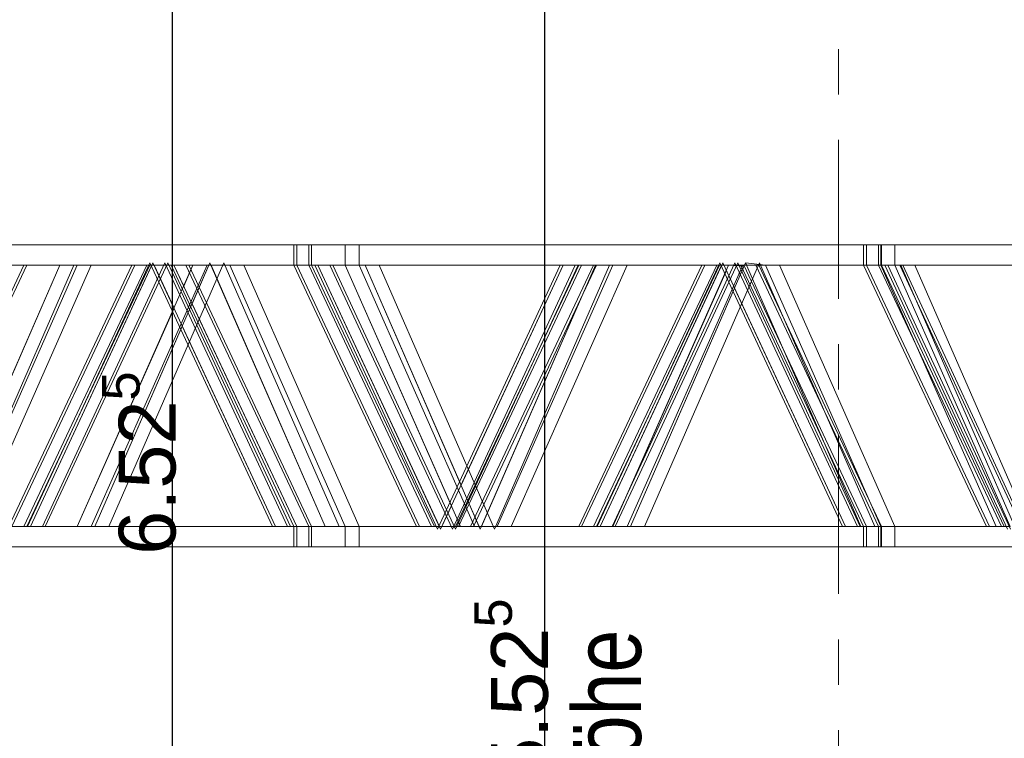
# Model space of a CAD drawing. Header units: metres. Extents: x 1314 to 1415, y -87 to -52.
# Tile 85 of 256: x 1323.54 to 1325.71, y -59.55 to -57.97. Entities that reach past the tile are written whole.
import ezdxf

# ---------------------------------------------------------------- set-up
doc = ezdxf.new("R2010")
doc.units = ezdxf.units.M
doc.header["$PDMODE"] = 65
doc.linetypes.add('AUSGEZOGEN', pattern=[0])
doc.linetypes.add('STRICHPUNKT2_S5', pattern=[0.5, 0.35, -0.05, 0.05, -0.05])
for name, color, linetype, lineweight in [('XR$2$Achsen', 4, 'AUSGEZOGEN', 13), ('XR$2$Möblierung', 4, 'AUSGEZOGEN', 13), ('XR$3$Maßlinie 1_50', 7, 'AUSGEZOGEN', 25)]:
    doc.layers.add(name, color=color, linetype=linetype, lineweight=lineweight)
doc.styles.add('ARIAL', font='arial.ttf')
doc.dimstyles.new('DIMSTYLE_14', dxfattribs={"dimtxt": 0.175, "dimasz": 0.15, "dimexe": 0, "dimexo": 0, "dimgap": 0.0875, "dimtad": 2, "dimrnd": 0.005, "dimzin": 4, "dimdsep": 46, "dimtxsty": 'ARIAL', "dimblk1": 'ALL_ML_KREIS', "dimblk2": 'ALL_ML_KREIS', "dimsah": 1, "dimcen": 0, "dimclrd": 3, "dimclre": 3, "dimclrt": 3, "dimadec": 0, "dimazin": 0, "dimtfac": 1, "dimtdec": 0, "dimtix": 1, "dimtmove": 2, "dimatfit": 3, "dimfxl": 0, "dimtzin": 0, "dimlwd": 0, "dimlwe": 25, "dimarcsym": 0})
doc.dimstyles.new('DIMSTYLE_19', dxfattribs={"dimtxt": 0.125, "dimasz": 0.15, "dimexe": 0, "dimexo": 0, "dimgap": 0.0625, "dimtad": 2, "dimdec": 3, "dimrnd": 0.005, "dimzin": 4, "dimdsep": 46, "dimtxsty": 'ARIAL', "dimblk1": 'ALL_ML_STRICH', "dimblk2": 'ALL_ML_STRICH', "dimsah": 1, "dimcen": 0, "dimclrd": 4, "dimclre": 4, "dimclrt": 4, "dimadec": 0, "dimazin": 0, "dimtfac": 1, "dimtdec": 0, "dimtix": 1, "dimtmove": 2, "dimatfit": 3, "dimfxl": 0, "dimtzin": 0, "dimlwd": 0, "dimlwe": 25, "dimarcsym": 0})
doc.dimstyles.new('DIMSTYLE_5', dxfattribs={"dimtxt": 0.125, "dimasz": 0.15, "dimexe": 0, "dimexo": 0, "dimgap": 0.0625, "dimtad": 2, "dimrnd": 0.005, "dimzin": 4, "dimdsep": 46, "dimtxsty": 'ARIAL', "dimblk1": 'ALL_ML_KREIS', "dimblk2": 'ALL_ML_KREIS', "dimsah": 1, "dimcen": 0, "dimclrd": 3, "dimclre": 3, "dimclrt": 3, "dimadec": 0, "dimazin": 0, "dimtfac": 1, "dimtdec": 0, "dimtix": 1, "dimtmove": 2, "dimatfit": 3, "dimfxl": 0, "dimtzin": 0, "dimlwd": 0, "dimlwe": 25, "dimarcsym": 0})
doc.dimstyles.new('DIMSTYLE_7', dxfattribs={"dimtxt": 0.125, "dimasz": 0.15, "dimexe": 0, "dimexo": 0, "dimgap": 0.0625, "dimtad": 2, "dimdec": 3, "dimrnd": 0.005, "dimzin": 4, "dimdsep": 46, "dimtxsty": 'ARIAL', "dimblk1": 'ALL_ML_KREIS', "dimblk2": 'ALL_ML_KREIS', "dimsah": 1, "dimcen": 0, "dimclrd": 3, "dimclre": 3, "dimclrt": 3, "dimadec": 0, "dimazin": 0, "dimtfac": 1, "dimtdec": 0, "dimtix": 1, "dimtmove": 2, "dimatfit": 3, "dimfxl": 0, "dimtzin": 0, "dimlwd": 0, "dimlwe": 25, "dimarcsym": 0})
doc.dimstyles.new('DIMSTYLE_9', dxfattribs={"dimtxt": 0.125, "dimasz": 0.15, "dimexe": 0, "dimexo": 0, "dimgap": 0.0625, "dimtad": 2, "dimrnd": 0.005, "dimzin": 4, "dimdsep": 46, "dimtxsty": 'ARIAL', "dimblk1": 'ALL_ML_KREIS', "dimblk2": 'ALL_ML_KREIS', "dimsah": 1, "dimcen": 0, "dimclrd": 3, "dimclre": 3, "dimclrt": 3, "dimadec": 0, "dimazin": 0, "dimtfac": 1, "dimtdec": 0, "dimtix": 1, "dimtmove": 2, "dimatfit": 3, "dimfxl": 0, "dimtzin": 0, "dimlwd": 0, "dimlwe": 25, "dimarcsym": 0})

# ---------------------------------------------------------------- blocks, each defined once
blk = doc.blocks.new('COMPLEXOBJECT_1')
at = {"layer": 'XR$2$Möblierung', "color": 52, "linetype": 'AUSGEZOGEN', "lineweight": 13, "transparency": 33554687}
for p, q in [((1323.5483, -58.4615), (1322.9212, -58.4615)), ((1322.9276, -58.4615), (1323.5548, -58.4615)), ((1323.6662, -58.4615), (1323.0766, -58.4615)), ((1323.1075, -58.4615), (1323.697, -58.4615)), ((1323.5155, -58.4615), (1324.1426, -58.4615)), ((1323.5219, -58.4615), (1323.6662, -58.4615)), ((1324.1491, -58.4615), (1323.5219, -58.4615)), ((1324.1755, -58.4615), (1323.5483, -58.4615)), ((1323.5548, -58.4615), (1324.1819, -58.4615)), ((1324.2557, -58.4615), (1323.6662, -58.4615)), ((1323.6662, -58.4615), (1324.1491, -58.4615)), ((1323.697, -58.4615), (1324.2865, -58.4615)), ((1324.1426, -58.4615), (1324.7698, -58.4615)), ((1324.1426, -58.5063), (1324.1426, -58.4615)), ((1324.1491, -58.4615), (1324.2557, -58.4615)), ((1324.7762, -58.4615), (1324.1491, -58.4615)), ((1324.1491, -58.5063), (1324.1491, -58.4615)), ((1324.8026, -58.4615), (1324.1755, -58.4615)), ((1324.1755, -58.5063), (1324.1755, -58.4615)), ((1324.1819, -58.4615), (1324.8091, -58.4615)), ((1324.1819, -58.5063), (1324.1819, -58.4615)), ((1324.8452, -58.4615), (1324.2557, -58.4615)), ((1324.2557, -58.4615), (1324.7762, -58.4615)), ((1324.2557, -58.5063), (1324.2557, -58.4615)), ((1324.2865, -58.4615), (1324.8761, -58.4615)), ((1324.2865, -58.5063), (1324.2865, -58.4615)), ((1324.7698, -58.4615), (1325.3969, -58.4615)), ((1324.7762, -58.4615), (1324.8452, -58.4615)), ((1325.4034, -58.4615), (1324.7762, -58.4615)), ((1325.4298, -58.4615), (1324.8026, -58.4615)), ((1324.8091, -58.4615), (1325.4362, -58.4615)), ((1325.4347, -58.4615), (1324.8452, -58.4615)), ((1324.8452, -58.4615), (1325.4034, -58.4615)), ((1324.8761, -58.4615), (1325.4656, -58.4615)), ((1325.3969, -58.4615), (1325.3969, -58.5063)), ((1325.3969, -58.4615), (1326.0241, -58.4615)), ((1325.4034, -58.4615), (1325.4347, -58.4615)), ((1326.0305, -58.4615), (1325.4034, -58.4615)), ((1325.4034, -58.4615), (1325.4034, -58.5063)), ((1326.0569, -58.4615), (1325.4298, -58.4615)), ((1325.4298, -58.4615), (1325.4298, -58.5063)), ((1326.0242, -58.4615), (1325.4347, -58.4615)), ((1325.4347, -58.4615), (1325.4347, -58.5063)), ((1325.4362, -58.4615), (1326.0633, -58.4615)), ((1325.4362, -58.4615), (1325.4362, -58.5063)), ((1325.4656, -58.4615), (1326.0551, -58.4615)), ((1325.4656, -58.4615), (1325.4656, -58.5063)), ((1323.1205, -58.5063), (1323.6278, -58.5063)), ((1323.6587, -58.5063), (1323.1514, -58.5063)), ((1323.2775, -59.0818), (1323.5483, -58.5063)), ((1323.2839, -59.0818), (1323.5548, -58.5063)), ((1323.6278, -58.5063), (1323.3742, -59.0874)), ((1323.3766, -59.0818), (1323.6278, -58.5063)), ((1323.405, -59.0874), (1323.6587, -58.5063)), ((1323.4115, -59.0818), (1323.6662, -58.5063)), ((1323.697, -58.5063), (1323.4424, -59.0818)), ((1323.5155, -59.0818), (1323.7864, -58.5063)), ((1323.7864, -58.5063), (1323.5155, -58.5063)), ((1323.5219, -59.0818), (1323.7928, -58.5063)), ((1323.6278, -58.5063), (1323.5219, -58.5063)), ((1323.5219, -58.5063), (1323.7928, -58.5063)), ((1323.8192, -58.5063), (1323.5483, -59.0818)), ((1323.5483, -58.5063), (1323.8192, -58.5063)), ((1323.5548, -58.5063), (1323.8257, -58.5063)), ((1323.8257, -58.5063), (1323.5548, -59.0818)), ((1323.8261, -58.5006), (1323.5563, -59.0818)), ((1323.8326, -58.5006), (1323.5628, -59.0818)), ((1323.8299, -58.5063), (1323.5628, -59.0818)), ((1323.5892, -59.0818), (1323.859, -58.5006)), ((1323.5956, -59.0818), (1323.8654, -58.5006)), ((1323.6662, -58.5063), (1323.6278, -58.5063)), ((1323.6662, -58.5063), (1323.9208, -58.5063)), ((1323.9208, -58.5063), (1323.6662, -59.0818)), ((1323.7928, -58.5063), (1323.6662, -58.5063)), ((1323.697, -59.0818), (1323.9517, -58.5063)), ((1323.9517, -58.5063), (1323.697, -58.5063)), ((1323.7045, -59.0818), (1323.9581, -58.5006)), ((1323.989, -58.5006), (1323.7354, -59.0818)), ((1323.7928, -58.5063), (1323.8788, -58.5063)), ((1324.0959, -59.0818), (1323.8261, -58.5006)), ((1323.8352, -58.5063), (1323.8299, -58.5063)), ((1324.1024, -59.0818), (1323.8326, -58.5006)), ((1323.879, -58.6007), (1323.8352, -58.5063)), ((1323.859, -58.5006), (1324.1288, -59.0818)), ((1323.8654, -58.5006), (1324.1352, -59.0818)), ((1324.1426, -58.5063), (1323.8724, -58.5063)), ((1323.8724, -58.5063), (1324.1426, -59.0818)), ((1323.9208, -58.5063), (1323.8788, -58.5063)), ((1323.8788, -58.5063), (1323.9004, -58.5523)), ((1323.8788, -58.5063), (1324.1491, -58.5063)), ((1323.8788, -58.5063), (1324.1491, -59.0818)), ((1323.9004, -58.5523), (1323.9208, -58.5063)), ((1324.1755, -59.0818), (1323.9052, -58.5063)), ((1323.9052, -58.5063), (1324.1755, -58.5063)), ((1324.1819, -59.0818), (1323.9117, -58.5063)), ((1323.9117, -58.5063), (1324.1819, -58.5063)), ((1323.9557, -58.5063), (1323.9187, -58.5911)), ((1324.0016, -58.5063), (1323.9208, -58.5063)), ((1323.9606, -58.5063), (1323.9557, -58.5063)), ((1323.9581, -58.5006), (1324.2118, -59.0818)), ((1324.2118, -59.0818), (1323.9606, -58.5063)), ((1324.2426, -59.0818), (1323.989, -58.5006)), ((1324.2557, -59.0818), (1324.0016, -58.5063)), ((1324.0016, -58.5063), (1324.2557, -58.5063)), ((1324.1491, -58.5063), (1324.0016, -58.5063)), ((1324.2865, -58.5063), (1324.0325, -58.5063)), ((1324.0325, -58.5063), (1324.2865, -59.0818)), ((1324.4129, -59.0818), (1324.1426, -58.5063)), ((1324.4193, -59.0818), (1324.1491, -58.5063)), ((1324.1491, -58.5063), (1324.1958, -58.5063)), ((1324.1755, -58.5063), (1324.4457, -59.0818)), ((1324.1819, -58.5063), (1324.4522, -59.0818)), ((1324.729, -58.5063), (1324.1893, -58.5063)), ((1324.1893, -58.5063), (1324.4591, -59.0874)), ((1324.1958, -58.5063), (1324.463, -59.0818)), ((1324.2557, -58.5063), (1324.1958, -58.5063)), ((1324.1958, -58.5063), (1324.7354, -58.5063)), ((1324.1958, -58.5063), (1324.4656, -59.0874)), ((1324.492, -59.0874), (1324.2222, -58.5063)), ((1324.2222, -58.5063), (1324.7618, -58.5063)), ((1324.4984, -59.0874), (1324.2286, -58.5063)), ((1324.2286, -58.5063), (1324.7682, -58.5063)), ((1324.2557, -58.5063), (1324.5097, -59.0818)), ((1324.4895, -59.036), (1324.2557, -58.5063)), ((1324.2996, -58.5063), (1324.2557, -58.5063)), ((1325.1347, -58.5063), (1324.2557, -58.5063)), ((1324.2557, -58.5063), (1325.1331, -58.5063)), ((1324.5406, -59.0818), (1324.2865, -58.5063)), ((1324.5532, -59.0874), (1324.2996, -58.5063)), ((1324.2996, -58.5063), (1324.8068, -58.5063)), ((1324.2996, -58.5063), (1324.5107, -58.9902)), ((1324.7354, -58.5063), (1324.2996, -58.5063)), ((1324.8377, -58.5063), (1324.3304, -58.5063)), ((1324.3304, -58.5063), (1324.5841, -59.0874)), ((1324.4591, -59.0874), (1324.729, -58.5063)), ((1324.4656, -59.0874), (1324.7354, -58.5063)), ((1324.7618, -58.5063), (1324.492, -59.0874)), ((1324.7682, -58.5063), (1324.4984, -59.0874)), ((1324.7698, -58.5063), (1324.4989, -59.0818)), ((1324.7762, -58.5063), (1324.5053, -59.0818)), ((1324.5107, -58.9902), (1324.7354, -58.5063)), ((1324.7762, -58.5063), (1324.5289, -59.0317)), ((1324.5317, -59.0818), (1324.8026, -58.5063)), ((1324.5382, -59.0818), (1324.8091, -58.5063)), ((1324.8068, -58.5063), (1324.5532, -59.0874)), ((1324.5557, -59.0818), (1324.8068, -58.5063)), ((1324.5841, -59.0874), (1324.8377, -58.5063)), ((1324.5906, -59.0818), (1324.8452, -58.5063)), ((1324.8761, -58.5063), (1324.6214, -59.0818)), ((1324.7354, -58.5063), (1324.7762, -58.5063)), ((1324.7698, -59.0818), (1325.0407, -58.5063)), ((1325.0407, -58.5063), (1324.7698, -58.5063)), ((1324.8068, -58.5063), (1324.7762, -58.5063)), ((1324.7762, -59.0818), (1325.0471, -58.5063)), ((1324.7762, -58.5063), (1325.0471, -58.5063)), ((1325.0735, -58.5063), (1324.8026, -59.0818)), ((1324.8026, -58.5063), (1325.0735, -58.5063)), ((1324.8452, -58.5063), (1324.8068, -58.5063)), ((1324.8091, -58.5063), (1325.0799, -58.5063)), ((1325.0799, -58.5063), (1324.8091, -59.0818)), ((1325.0804, -58.5006), (1324.8106, -59.0818)), ((1325.0869, -58.5006), (1324.817, -59.0818)), ((1325.0842, -58.5063), (1324.817, -59.0818)), ((1324.8434, -59.0818), (1325.1133, -58.5006)), ((1324.8452, -58.5063), (1325.0998, -58.5063)), ((1325.0998, -58.5063), (1324.8452, -59.0818)), ((1325.0471, -58.5063), (1324.8452, -58.5063)), ((1324.8499, -59.0818), (1325.1197, -58.5006)), ((1324.8761, -59.0818), (1325.1307, -58.5063)), ((1325.1307, -58.5063), (1324.8761, -58.5063)), ((1324.8835, -59.0818), (1325.1372, -58.5006)), ((1325.168, -58.5006), (1324.9144, -59.0818)), ((1325.0471, -58.5063), (1325.0998, -58.5063)), ((1325.3502, -59.0818), (1325.0804, -58.5006)), ((1325.0895, -58.5063), (1325.0842, -58.5063)), ((1325.3567, -59.0818), (1325.0869, -58.5006)), ((1325.0948, -58.5177), (1325.0895, -58.5063)), ((1325.1331, -58.5063), (1325.0998, -58.5063)), ((1325.0998, -58.5063), (1325.1339, -58.508)), ((1325.1133, -58.5006), (1325.3831, -59.0818)), ((1325.1197, -58.5006), (1325.3895, -59.0818)), ((1325.1267, -58.5063), (1325.3969, -59.0818)), ((1325.3969, -58.5063), (1325.1267, -58.5063)), ((1325.1807, -58.5063), (1325.1331, -58.5063)), ((1325.1331, -58.5063), (1325.4034, -58.5063)), ((1325.1339, -58.508), (1325.1331, -58.5063)), ((1325.1331, -58.5063), (1325.1347, -58.5063)), ((1325.1331, -58.5063), (1325.4034, -59.0818)), ((1325.1372, -58.5006), (1325.3908, -59.0818)), ((1325.1807, -58.5063), (1325.1372, -58.5006)), ((1325.1372, -58.5006), (1325.1396, -58.5063)), ((1325.1396, -58.5063), (1325.1807, -58.5063)), ((1325.4298, -59.0818), (1325.1595, -58.5063)), ((1325.1595, -58.5063), (1325.4298, -58.5063)), ((1325.4362, -59.0818), (1325.1659, -58.5063)), ((1325.1659, -58.5063), (1325.4362, -58.5063)), ((1325.4217, -59.0818), (1325.168, -58.5006)), ((1325.4347, -59.0818), (1325.1807, -58.5063)), ((1325.1807, -58.5063), (1325.4347, -58.5063)), ((1325.4034, -58.5063), (1325.1807, -58.5063)), ((1325.4656, -58.5063), (1325.2115, -58.5063)), ((1325.2115, -58.5063), (1325.4656, -59.0818)), ((1325.6672, -59.0818), (1325.3969, -58.5063)), ((1325.6736, -59.0818), (1325.4034, -58.5063)), ((1325.4034, -58.5063), (1325.4347, -58.5063)), ((1325.4298, -58.5063), (1325.7, -59.0818)), ((1325.4347, -58.5063), (1325.6887, -59.0818)), ((1325.4362, -58.5063), (1325.7065, -59.0818)), ((1325.9832, -58.5063), (1325.4436, -58.5063)), ((1325.4436, -58.5063), (1325.7134, -59.0874)), ((1325.9897, -58.5063), (1325.4501, -58.5063)), ((1325.4501, -58.5063), (1325.7199, -59.0874)), ((1325.4786, -58.5063), (1325.4501, -58.5063)), ((1325.7196, -59.0818), (1325.4656, -58.5063)), ((1325.7463, -59.0874), (1325.4765, -58.5063)), ((1325.4765, -58.5063), (1326.0161, -58.5063)), ((1325.7322, -59.0874), (1325.4786, -58.5063)), ((1325.4786, -58.5063), (1325.9858, -58.5063)), ((1325.7527, -59.0874), (1325.4829, -58.5063)), ((1325.4829, -58.5063), (1326.0225, -58.5063)), ((1326.0167, -58.5063), (1325.5095, -58.5063)), ((1325.5095, -58.5063), (1325.7631, -59.0874)), ((1324.8452, -59.0818), (1325.0948, -58.5177)), ((1325.1128, -58.5565), (1324.8835, -59.0818)), ((1325.3567, -59.0818), (1325.1128, -58.5565)), ((1323.9187, -58.5911), (1324.1491, -59.0818)), ((1323.6662, -59.0818), (1323.879, -58.6007)), ((1323.8973, -58.64), (1323.7045, -59.0818)), ((1324.1024, -59.0818), (1323.8973, -58.64)), ((1324.5289, -59.0317), (1324.5507, -59.0818)), ((1324.4682, -59.0818), (1324.4895, -59.036)), ((1323.5483, -59.0818), (1323.2775, -59.0818)), ((1323.5548, -59.0818), (1323.2839, -59.0818)), ((1323.6662, -59.0818), (1323.4115, -59.0818)), ((1323.4424, -59.0818), (1323.697, -59.0818)), ((1323.5628, -59.0818), (1323.5219, -59.0818)), ((1324.0959, -59.0818), (1323.5563, -59.0818)), ((1323.5628, -59.0818), (1323.6662, -59.0818)), ((1324.1024, -59.0818), (1323.5628, -59.0818)), ((1324.1288, -59.0818), (1323.5892, -59.0818)), ((1324.1352, -59.0818), (1323.5956, -59.0818)), ((1323.6662, -59.0818), (1323.7045, -59.0818)), ((1324.2118, -59.0818), (1323.7045, -59.0818)), ((1323.7045, -59.0818), (1324.1024, -59.0818)), ((1323.7354, -59.0818), (1324.2426, -59.0818)), ((1324.1491, -59.0818), (1324.1024, -59.0818)), ((1324.4129, -59.0818), (1324.1426, -59.0818)), ((1324.1426, -59.1265), (1324.1426, -59.0818)), ((1324.1491, -59.0818), (1324.2118, -59.0818)), ((1324.4193, -59.0818), (1324.1491, -59.0818)), ((1324.1491, -59.1265), (1324.1491, -59.0818)), ((1324.4457, -59.0818), (1324.1755, -59.0818)), ((1324.1755, -59.1265), (1324.1755, -59.0818)), ((1324.4522, -59.0818), (1324.1819, -59.0818)), ((1324.1819, -59.1265), (1324.1819, -59.0818)), ((1324.2118, -59.0818), (1324.2557, -59.0818)), ((1324.5097, -59.0818), (1324.2557, -59.0818)), ((1324.2557, -59.0818), (1324.4193, -59.0818)), ((1324.2557, -59.1265), (1324.2557, -59.0818)), ((1324.2865, -59.0818), (1324.5406, -59.0818)), ((1324.2865, -59.1265), (1324.2865, -59.0818)), ((1324.5053, -59.0818), (1324.4193, -59.0818)), ((1324.463, -59.0818), (1324.4682, -59.0818)), ((1324.7698, -59.0818), (1324.4989, -59.0818)), ((1324.5076, -59.077), (1324.5053, -59.0818)), ((1324.5053, -59.0818), (1324.5097, -59.0818)), ((1324.7762, -59.0818), (1324.5053, -59.0818)), ((1324.5097, -59.0818), (1324.5076, -59.077)), ((1324.5097, -59.0818), (1324.5906, -59.0818)), ((1324.8026, -59.0818), (1324.5317, -59.0818)), ((1324.8091, -59.0818), (1324.5382, -59.0818)), ((1324.5507, -59.0818), (1324.5557, -59.0818)), ((1324.8452, -59.0818), (1324.5906, -59.0818)), ((1324.5906, -59.0818), (1324.7762, -59.0818)), ((1324.6214, -59.0818), (1324.8761, -59.0818)), ((1324.817, -59.0818), (1324.7762, -59.0818)), ((1325.3502, -59.0818), (1324.8106, -59.0818)), ((1324.817, -59.0818), (1324.8452, -59.0818)), ((1325.3567, -59.0818), (1324.817, -59.0818)), ((1325.3831, -59.0818), (1324.8434, -59.0818)), ((1324.8452, -59.0818), (1324.8835, -59.0818)), ((1325.3895, -59.0818), (1324.8499, -59.0818)), ((1325.3908, -59.0818), (1324.8835, -59.0818)), ((1324.8835, -59.0818), (1325.3567, -59.0818)), ((1324.9144, -59.0818), (1325.4217, -59.0818)), ((1325.3908, -59.0818), (1325.3567, -59.0818)), ((1325.3969, -59.0818), (1325.3969, -59.1265)), ((1325.6672, -59.0818), (1325.3969, -59.0818)), ((1325.6736, -59.0818), (1325.4034, -59.0818)), ((1325.4034, -59.0818), (1325.4347, -59.0818)), ((1325.4034, -59.0818), (1325.4034, -59.1265)), ((1325.7, -59.0818), (1325.4298, -59.0818)), ((1325.4298, -59.0818), (1325.4298, -59.1265)), ((1325.6887, -59.0818), (1325.4347, -59.0818)), ((1325.4347, -59.0818), (1325.6736, -59.0818)), ((1325.4347, -59.0818), (1325.4347, -59.1265)), ((1325.7065, -59.0818), (1325.4362, -59.0818)), ((1325.4362, -59.0818), (1325.4362, -59.1265)), ((1325.4656, -59.0818), (1325.7196, -59.0818)), ((1325.4656, -59.0818), (1325.4656, -59.1265)), ((1325.6887, -59.0818), (1325.6736, -59.0818)), ((1324.1426, -59.1265), (1322.8884, -59.1265)), ((1324.1491, -59.1265), (1322.8948, -59.1265)), ((1322.9212, -59.1265), (1323.5483, -59.1265)), ((1324.1755, -59.1265), (1322.9212, -59.1265)), ((1322.9276, -59.1265), (1323.5548, -59.1265)), ((1324.1819, -59.1265), (1322.9276, -59.1265)), ((1323.0766, -59.1265), (1323.6662, -59.1265)), ((1324.2865, -59.1265), (1323.1075, -59.1265)), ((1323.697, -59.1265), (1323.1075, -59.1265)), ((1323.5155, -59.1265), (1324.1426, -59.1265)), ((1323.6662, -59.1265), (1323.5219, -59.1265)), ((1323.5483, -59.1265), (1324.1755, -59.1265)), ((1323.5548, -59.1265), (1324.1819, -59.1265)), ((1323.6662, -59.1265), (1324.2557, -59.1265)), ((1324.1491, -59.1265), (1323.6662, -59.1265)), ((1323.697, -59.1265), (1324.2865, -59.1265)), ((1325.3969, -59.1265), (1324.1426, -59.1265)), ((1324.1426, -59.1265), (1324.7698, -59.1265)), ((1324.2557, -59.1265), (1324.1491, -59.1265)), ((1324.7762, -59.1265), (1324.1491, -59.1265)), ((1325.4034, -59.1265), (1324.1491, -59.1265)), ((1324.1755, -59.1265), (1324.8026, -59.1265)), ((1325.4298, -59.1265), (1324.1755, -59.1265)), ((1324.1819, -59.1265), (1324.8091, -59.1265)), ((1325.4362, -59.1265), (1324.1819, -59.1265)), ((1324.2557, -59.1265), (1324.8452, -59.1265)), ((1324.7762, -59.1265), (1324.2557, -59.1265)), ((1325.4656, -59.1265), (1324.2865, -59.1265)), ((1324.2865, -59.1265), (1324.8761, -59.1265)), ((1324.7698, -59.1265), (1325.3969, -59.1265)), ((1324.8452, -59.1265), (1324.7762, -59.1265)), ((1324.8026, -59.1265), (1325.4298, -59.1265)), ((1324.8091, -59.1265), (1325.4362, -59.1265)), ((1324.8452, -59.1265), (1325.4347, -59.1265)), ((1325.4034, -59.1265), (1324.8452, -59.1265)), ((1324.8761, -59.1265), (1325.4656, -59.1265)), ((1326.6512, -59.1265), (1325.3969, -59.1265)), ((1325.3969, -59.1265), (1326.0241, -59.1265)), ((1325.4347, -59.1265), (1325.4034, -59.1265)), ((1326.0305, -59.1265), (1325.4034, -59.1265)), ((1326.6576, -59.1265), (1325.4034, -59.1265)), ((1325.4298, -59.1265), (1326.0569, -59.1265)), ((1326.684, -59.1265), (1325.4298, -59.1265)), ((1325.4347, -59.1265), (1326.0242, -59.1265)), ((1326.6137, -59.1265), (1325.4347, -59.1265)), ((1325.4362, -59.1265), (1326.0633, -59.1265)), ((1326.6905, -59.1265), (1325.4362, -59.1265)), ((1326.6446, -59.1265), (1325.4656, -59.1265)), ((1325.4656, -59.1265), (1326.0551, -59.1265))]:
    blk.add_line(p, q, dxfattribs=at)
blk = doc.blocks.new('ALL_ML_KREIS')
at = {"color": 0, "linetype": 'ByBlock', "lineweight": -2}
for p, q in [((0, -0.5), (0, 0.5)), ((-1, 0), (0.5, 0))]:
    blk.add_line(p, q, dxfattribs=at)
blk.add_circle((0, 0), 0.15, dxfattribs=at)
blk = doc.blocks.new('*D82')
at = {"layer": 'DEFPOINTS', "color": 3, "linetype": 'AUSGEZOGEN', "lineweight": 25, "transparency": 33554687}
for p in [(1318.1917, -55.1748), (1332.4917, -56.3136), (1318.1917, -64.661)]:
    blk.add_point(p, dxfattribs=at)
at = {"layer": 'XR$3$Maßlinie 1_50', "color": 3, "linetype": 'AUSGEZOGEN', "lineweight": -2, "transparency": 33554687}
for p, q in [((1318.1917, -64.361), (1318.1917, -64.661)), ((1332.4917, -64.361), (1332.4917, -64.661)), ((1318.1917, -64.661), (1332.4917, -64.661))]:
    blk.add_line(p, q, dxfattribs=at)
at = {"layer": 'XR$3$Maßlinie 1_50', "color": 3, "linetype": 'AUSGEZOGEN', "lineweight": 25, "transparency": 33554687, "xscale": 0.15, "yscale": 0.15, "zscale": 0.15, "rotation": 180}
blk.add_blockref('ALL_ML_KREIS', (1318.1917, -64.661), dxfattribs=at)
at = {"layer": 'XR$3$Maßlinie 1_50', "color": 3, "linetype": 'AUSGEZOGEN', "lineweight": 25, "transparency": 33554687, "xscale": 0.15, "yscale": 0.15, "zscale": 0.15}
blk.add_blockref('ALL_ML_KREIS', (1332.4917, -64.661), dxfattribs=at)
at = {"layer": 'XR$3$Maßlinie 1_50', "color": 3, "linetype": 'AUSGEZOGEN', "lineweight": 25, "transparency": 33554687, "insert": (1325.3461, -64.5463), "char_height": 0.125, "width": 0.625, "attachment_point": 5, "style": 'ARIAL'}
blk.add_mtext('\\A1;{\\A1;{14.30\\H0.082500;\\S^ ;}}', dxfattribs=at)
blk = doc.blocks.new('*D106')
at = {"layer": 'DEFPOINTS', "color": 3, "linetype": 'AUSGEZOGEN', "lineweight": 25, "transparency": 33554687}
for p in [(1332.4917, -58.2362), (1318.1917, -58.4758), (1318.1917, -65.2751)]:
    blk.add_point(p, dxfattribs=at)
at = {"layer": 'XR$3$Maßlinie 1_50', "color": 3, "linetype": 'AUSGEZOGEN', "lineweight": -2, "transparency": 33554687}
for p, q in [((1318.1917, -64.9751), (1318.1917, -65.2751)), ((1332.4917, -64.9751), (1332.4917, -65.2751)), ((1318.1917, -65.2751), (1332.4917, -65.2751))]:
    blk.add_line(p, q, dxfattribs=at)
at = {"layer": 'XR$3$Maßlinie 1_50', "color": 3, "linetype": 'AUSGEZOGEN', "lineweight": 25, "transparency": 33554687, "xscale": 0.15, "yscale": 0.15, "zscale": 0.15, "rotation": 180}
blk.add_blockref('ALL_ML_KREIS', (1318.1917, -65.2751), dxfattribs=at)
at = {"layer": 'XR$3$Maßlinie 1_50', "color": 3, "linetype": 'AUSGEZOGEN', "lineweight": 25, "transparency": 33554687, "xscale": 0.15, "yscale": 0.15, "zscale": 0.15}
blk.add_blockref('ALL_ML_KREIS', (1332.4917, -65.2751), dxfattribs=at)
at = {"layer": 'XR$3$Maßlinie 1_50', "color": 3, "linetype": 'AUSGEZOGEN', "lineweight": 25, "transparency": 33554687, "insert": (1325.3481, -65.1346), "char_height": 0.175, "width": 0.875, "attachment_point": 5, "style": 'ARIAL'}
blk.add_mtext('\\A1;{\\fArial|i0|b1;\\A1;{14.30\\H0.115500;\\S^ ;}}', dxfattribs=at)
blk = doc.blocks.new('ALL_ML_STRICH')
at = {"color": 0, "linetype": 'ByBlock', "lineweight": -2}
for p, q in [((0, -0.5), (0, 0.5)), ((-0.3, -0.3), (0.3, 0.3)), ((-1, 0), (0.5, 0))]:
    blk.add_line(p, q, dxfattribs=at)
blk = doc.blocks.new('*D112')
at = {"layer": 'DEFPOINTS', "color": 4, "linetype": 'AUSGEZOGEN', "lineweight": 25, "transparency": 33554687}
for p in [(1325.3417, -55.7023), (1323.8755, -62.2251), (1325.4097, -62.2251)]:
    blk.add_point(p, dxfattribs=at)
at = {"layer": 'XR$3$Maßlinie 1_50', "color": 4, "linetype": 'AUSGEZOGEN', "lineweight": -2, "transparency": 33554687}
for p, q in [((1324.0755, -55.7023), (1323.8755, -55.7023)), ((1323.8755, -62.2251), (1323.8755, -55.7023)), ((1324.0755, -62.2251), (1323.8755, -62.2251))]:
    blk.add_line(p, q, dxfattribs=at)
at = {"layer": 'XR$3$Maßlinie 1_50', "color": 4, "linetype": 'AUSGEZOGEN', "lineweight": 25, "transparency": 33554687, "xscale": 0.15, "yscale": 0.15, "zscale": 0.15}
for p, rotation in [((1323.8755, -55.7023), 90), ((1323.8755, -62.2251), 270)]:
    blk.add_blockref('ALL_ML_STRICH', p, dxfattribs=dict(at, rotation=rotation))
at = {"layer": 'XR$3$Maßlinie 1_50', "color": 4, "linetype": 'AUSGEZOGEN', "lineweight": 25, "transparency": 33554687, "insert": (1323.8025, -58.9419), "char_height": 0.125, "width": 0.625, "attachment_point": 5, "rotation": 90, "style": 'ARIAL'}
blk.add_mtext('\\A1;{\\A1;{6.52\\H0.082500;\\S5^ ;}}', dxfattribs=at)
blk = doc.blocks.new('*D115')
at = {"layer": 'DEFPOINTS', "color": 3, "linetype": 'AUSGEZOGEN', "lineweight": 25, "transparency": 33554687}
for p in [(1326.0412, -56.7023), (1324.6949, -62.2251), (1326.2292, -62.2251)]:
    blk.add_point(p, dxfattribs=at)
at = {"layer": 'XR$3$Maßlinie 1_50', "color": 3, "linetype": 'AUSGEZOGEN', "lineweight": -2, "transparency": 33554687}
for p, q in [((1324.9949, -56.7023), (1324.6949, -56.7023)), ((1324.6949, -62.2251), (1324.6949, -56.7023)), ((1324.9949, -62.2251), (1324.6949, -62.2251))]:
    blk.add_line(p, q, dxfattribs=at)
at = {"layer": 'XR$3$Maßlinie 1_50', "color": 3, "linetype": 'AUSGEZOGEN', "lineweight": 25, "transparency": 33554687, "xscale": 0.15, "yscale": 0.15, "zscale": 0.15}
for p, rotation in [((1324.6949, -56.7023), 90), ((1324.6949, -62.2251), 270)]:
    blk.add_blockref('ALL_ML_KREIS', p, dxfattribs=dict(at, rotation=rotation))
at = {"layer": 'XR$3$Maßlinie 1_50', "color": 3, "linetype": 'AUSGEZOGEN', "lineweight": 25, "transparency": 33554687, "insert": (1324.622, -59.4419), "char_height": 0.125, "width": 0.625, "attachment_point": 5, "rotation": 90, "style": 'ARIAL'}
blk.add_mtext('\\A1;{\\A1;{5.52\\H0.082500;\\S5^ ;}}', dxfattribs=at)
blk = doc.blocks.new('*D124')
at = {"layer": 'DEFPOINTS', "color": 3, "linetype": 'AUSGEZOGEN', "lineweight": 25, "transparency": 33554687}
for p in [(1318.5917, -58.0594), (1332.0917, -59.0358), (1318.5917, -64.0607)]:
    blk.add_point(p, dxfattribs=at)
at = {"layer": 'XR$3$Maßlinie 1_50', "color": 3, "linetype": 'AUSGEZOGEN', "lineweight": -2, "transparency": 33554687}
for p, q in [((1318.5917, -63.7557), (1318.5917, -64.0607)), ((1332.0917, -63.7557), (1332.0917, -64.0607)), ((1318.5917, -64.0607), (1332.0917, -64.0607))]:
    blk.add_line(p, q, dxfattribs=at)
at = {"layer": 'XR$3$Maßlinie 1_50', "color": 3, "linetype": 'AUSGEZOGEN', "lineweight": 25, "transparency": 33554687, "xscale": 0.15, "yscale": 0.15, "zscale": 0.15, "rotation": 180}
blk.add_blockref('ALL_ML_KREIS', (1318.5917, -64.0607), dxfattribs=at)
at = {"layer": 'XR$3$Maßlinie 1_50', "color": 3, "linetype": 'AUSGEZOGEN', "lineweight": 25, "transparency": 33554687, "xscale": 0.15, "yscale": 0.15, "zscale": 0.15}
blk.add_blockref('ALL_ML_KREIS', (1332.0917, -64.0607), dxfattribs=at)
at = {"layer": 'XR$3$Maßlinie 1_50', "color": 3, "linetype": 'AUSGEZOGEN', "lineweight": 25, "transparency": 33554687, "insert": (1325.3461, -63.946), "char_height": 0.125, "width": 0.625, "attachment_point": 5, "style": 'ARIAL'}
blk.add_mtext('\\A1;{\\A1;{13.50\\H0.082500;\\S^ ;}}', dxfattribs=at)

msp = doc.modelspace()

# ---------------------------------------------------------------- linework, layer by layer
at = {"layer": 'XR$2$Achsen', "color": 1, "linetype": 'STRICHPUNKT2_S5', "lineweight": 13, "transparency": 33554687}
msp.add_line((1325.3417, -62.4801), (1325.3417, -53.8536), dxfattribs=at)

# ---------------------------------------------------------------- block references
at = {"layer": 'XR$2$Möblierung', "color": 52, "linetype": 'AUSGEZOGEN', "lineweight": 13, "transparency": 33554687}
msp.add_blockref('COMPLEXOBJECT_1', (0, 0), dxfattribs=at)

# ---------------------------------------------------------------- texts
at = {"layer": 'XR$3$Maßlinie 1_50', "color": 7, "linetype": 'AUSGEZOGEN', "lineweight": 25, "transparency": 33554687, "insert": (1324.9521, -60.8562), "char_height": 0.15, "width": 1.600444, "attachment_point": 7, "rotation": 90, "style": 'ARIAL'}
msp.add_mtext('\\W0.81;Fahrzeughallenhöhe', dxfattribs=at)

# ---------------------------------------------------------------- dimensions: what is measured, and where the dimension line sits
at = {"layer": 'XR$3$Maßlinie 1_50', "color": 3, "linetype": 'AUSGEZOGEN', "lineweight": 25, "transparency": 33554687}
for base, p1, p2, dimstyle, picture, middle in [((1332.4917, -64.661), (1318.1917, -64.361), (1332.4917, -64.361), 'DIMSTYLE_5', '*D82', (1325.3461, -64.5463)), ((1332.0917, -64.0607), (1318.5917, -63.7557), (1332.0917, -63.7557), 'DIMSTYLE_9', '*D124', (1325.3461, -63.946)), ((1332.4917, -65.2751), (1318.1917, -64.9751), (1332.4917, -64.9751), 'DIMSTYLE_14', '*D106', (1325.3481, -65.1346))]:
    dim = msp.add_linear_dim(base=base, p1=p1, p2=p2, dimstyle=dimstyle, override={"dimpost": '<>', "dimclrd": 3, "dimclre": 3, "dimclrt": 3, "dimlwd": 0, "dimlwe": 25}, dxfattribs=at)
    dim.commit()
    dim.dimension.update_dxf_attribs({"geometry": picture, "text_midpoint": middle, "dimtype": 160})
at = {"layer": 'XR$3$Maßlinie 1_50', "color": 4, "linetype": 'AUSGEZOGEN', "lineweight": 25, "transparency": 33554687}
dim = msp.add_linear_dim(base=(1323.8755, -55.7023), p1=(1324.0755, -62.2251), p2=(1324.0755, -55.7023), angle=90, dimstyle='DIMSTYLE_19', override={"dimpost": '<>', "dimclrd": 4, "dimclre": 4, "dimclrt": 4, "dimlwd": 0, "dimlwe": 25}, dxfattribs=at)
dim.commit()
dim.dimension.update_dxf_attribs({"geometry": '*D112', "text_midpoint": (1323.8025, -58.9419), "dimtype": 160})
at = {"layer": 'XR$3$Maßlinie 1_50', "color": 3, "linetype": 'AUSGEZOGEN', "lineweight": 25, "transparency": 33554687}
dim = msp.add_linear_dim(base=(1324.6949, -56.7023), p1=(1324.9949, -62.2251), p2=(1324.9949, -56.7023), angle=90, dimstyle='DIMSTYLE_7', override={"dimpost": '<>', "dimclrd": 3, "dimclre": 3, "dimclrt": 3, "dimlwd": 0, "dimlwe": 25}, dxfattribs=at)
dim.commit()
dim.dimension.update_dxf_attribs({"geometry": '*D115', "text_midpoint": (1324.622, -59.4419), "dimtype": 160})

doc.saveas('drawing.dxf')
